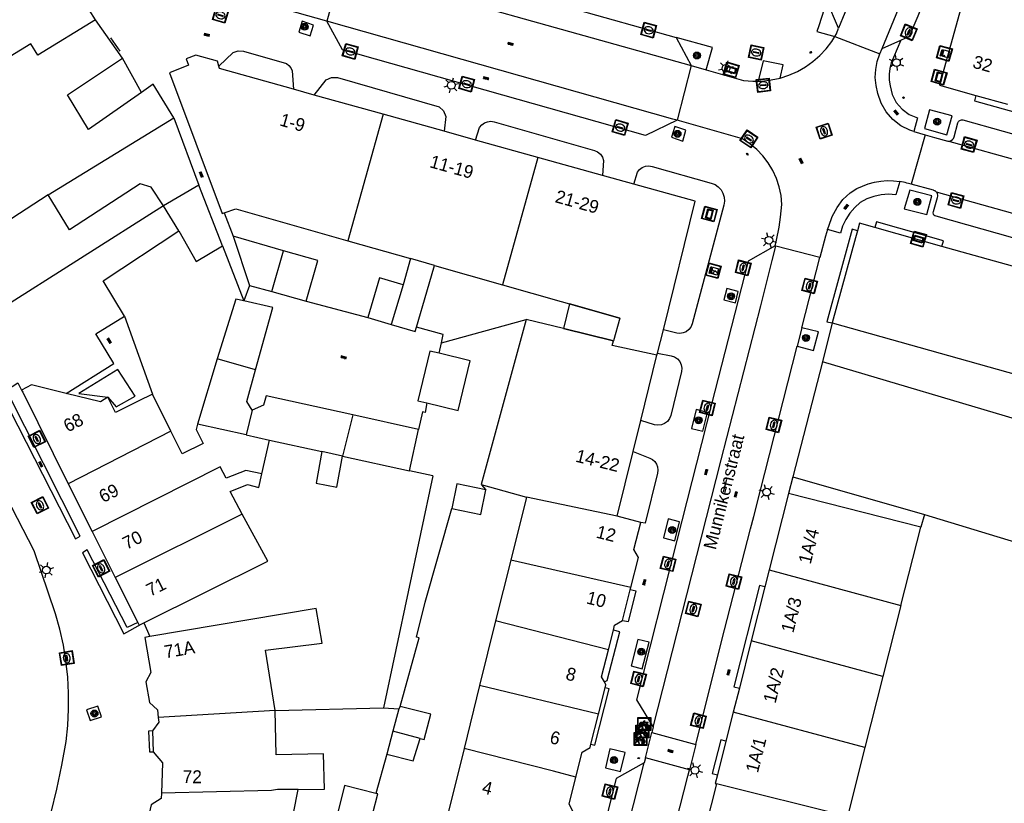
# Model space of a CAD drawing. Header units: metres. Extents: x 93870 to 95789, y 463036 to 464040.
# Tile 207 of 256: x 94628 to 94705, y 463584 to 463645. Entities that reach past the tile are written whole.
import ezdxf
from ezdxf.enums import TextEntityAlignment as Align

# ---------------------------------------------------------------- set-up
doc = ezdxf.new("R2010")
doc.units = ezdxf.units.M
doc.header["$LTSCALE"] = 25.4
for name, color, linetype in [('B_BEBOUWINGSGRENS_0', 1, 'Continuous'), ('B_LUIFEL_1', 200, 'Continuous'), ('B_TUSSENMUUR_0', 7, 'Continuous'), ('G_GRENS_ALGEMEEN_0', 7, 'Continuous'), ('Q_BOOM_0', 3, 'Continuous'), ('Q_BRANDKRAAN_0', 5, 'Continuous'), ('Q_CAI-KAST_0', 10, 'Continuous'), ('Q_ELEKTRAKAST_0', 7, 'Continuous'), ('Q_FIETSENREK_0', 6, 'Continuous'), ('Q_FIETSENREK_LIJN_0', 7, 'Continuous'), ('Q_INSPECTIE_OF_RIOOLPUT_0', 253, 'Continuous'), ('Q_KOLK_0', 254, 'Continuous'), ('Q_LICHTMAST_0', 2, 'Continuous'), ('Q_STRAATNAAMBORD_0', 7, 'Continuous'), ('S_GBKN_SYMBOOL_OV_GROOT_0', 7, 'Continuous'), ('T_HAAG_0', 87, 'Continuous'), ('T_HEK_0', 57, 'Continuous'), ('T_HEK_1', 57, 'Continuous'), ('T_MUUR_30CM_0', 10, 'Continuous'), ('V_WEGGRENS_0', 7, 'Continuous'), ('Z_GBKN_HUISNUMMER_0', 252, 'Continuous'), ('Z_STRAATNAAM_0', 252, 'Continuous')]:
    doc.layers.add(name, color=color, linetype=linetype)
doc.layers.add('Q_PAALTJE_0', color=7, linetype='Continuous', true_color=0x666666)

# ---------------------------------------------------------------- blocks, each defined once
blk = doc.blocks.new('Q_STRAATNAAMBORD')
for points in [[(-0.5, 0.5), (0.5, 0.5), (0.5, -0.5), (-0.5, -0.5)], [(-0.369, 0.22), (0.358, 0.22), (0.358, -0.214), (-0.369, -0.214)]]:
    blk.add_lwpolyline(points, close=True)
for points in [[(-0.442, 0.464), (0.438, 0.464, -0.414214), (0.459, 0.442), (0.459, -0.437, -0.414214), (0.438, -0.459), (-0.442, -0.459, -0.414214), (-0.463, -0.437), (-0.463, 0.442), (-0.463, 0.444), (-0.463, 0.446), (-0.463, 0.448), (-0.462, 0.45), (-0.461, 0.451), (-0.46, 0.453), (-0.459, 0.455), (-0.458, 0.456), (-0.457, 0.457), (-0.456, 0.459), (-0.454, 0.46), (-0.453, 0.461), (-0.451, 0.462), (-0.449, 0.462), (-0.447, 0.463), (-0.446, 0.463), (-0.444, 0.464), (-0.442, 0.464)], [(-0.287, 0.16), (0.281, 0.16, -0.414214), (0.303, 0.139), (0.303, -0.134, -0.414214), (0.281, -0.156), (-0.287, -0.156, -0.414214), (-0.308, -0.134), (-0.308, 0.139), (-0.308, 0.14), (-0.308, 0.142), (-0.307, 0.144), (-0.307, 0.146), (-0.306, 0.148), (-0.305, 0.149), (-0.304, 0.151), (-0.303, 0.152), (-0.302, 0.154), (-0.3, 0.155), (-0.299, 0.156), (-0.297, 0.157), (-0.296, 0.158), (-0.294, 0.159), (-0.292, 0.159), (-0.29, 0.16), (-0.288, 0.16), (-0.287, 0.16)]]:
    blk.add_lwpolyline(points, format="xyb")
blk = doc.blocks.new('Q_ELEKTRAKAST')
for points in [[(-0.5, 0.5), (0.5, 0.5), (0.5, -0.5), (-0.5, -0.5)], [(-0.262, 0.264), (0.25, 0.264), (0.25, 0.187), (-0.262, 0.187)], [(-0.262, 0.107), (0.25, 0.107), (0.25, -0.332), (-0.262, -0.332)]]:
    blk.add_lwpolyline(points, close=True)
blk.add_lwpolyline([(-0.442, 0.464), (0.438, 0.464, -0.414214), (0.459, 0.442), (0.459, -0.437, -0.414214), (0.438, -0.459), (-0.442, -0.459, -0.414214), (-0.463, -0.437), (-0.463, 0.442), (-0.463, 0.444), (-0.463, 0.446), (-0.463, 0.448), (-0.462, 0.45), (-0.461, 0.451), (-0.46, 0.453), (-0.459, 0.455), (-0.458, 0.456), (-0.457, 0.457), (-0.456, 0.459), (-0.454, 0.46), (-0.453, 0.461), (-0.451, 0.462), (-0.449, 0.462), (-0.447, 0.463), (-0.446, 0.463), (-0.444, 0.464), (-0.442, 0.464)], format="xyb")
blk.add_lwpolyline([(-0.177, 0.001, -1), (-0.177, -0.069, -1)], format="xyb", close=True)
blk.add_lwpolyline([(0.044, 0.088), (-0.056, -0.112), (0.044, -0.112), (-0.056, -0.312)])
blk = doc.blocks.new('Q_CAI-KAST')
for points in [[(-0.5, 0.5), (0.5, 0.5), (0.5, -0.5), (-0.5, -0.5)], [(-0.262, 0.264), (0.25, 0.264), (0.25, 0.187), (-0.262, 0.187)], [(-0.262, 0.107), (0.25, 0.107), (0.25, -0.332), (-0.262, -0.332)]]:
    blk.add_lwpolyline(points, close=True)
blk.add_lwpolyline([(-0.442, 0.464), (0.438, 0.464, -0.414214), (0.459, 0.442), (0.459, -0.437, -0.414214), (0.438, -0.459), (-0.442, -0.459, -0.414214), (-0.463, -0.437), (-0.463, 0.442), (-0.463, 0.444), (-0.463, 0.446), (-0.463, 0.448), (-0.462, 0.45), (-0.461, 0.451), (-0.46, 0.453), (-0.459, 0.455), (-0.458, 0.456), (-0.457, 0.457), (-0.456, 0.459), (-0.454, 0.46), (-0.453, 0.461), (-0.451, 0.462), (-0.449, 0.462), (-0.447, 0.463), (-0.446, 0.463), (-0.444, 0.464), (-0.442, 0.464)], format="xyb")
blk.add_circle((-0.177, -0.034), 0.0354)
blk = doc.blocks.new('Q_LICHTMAST')
for points in [[(-0.26, 0.15), (-0.52, 0.3)], [(0, 0.3), (0, 0.6)], [(0.26, 0.15), (0.52, 0.3)], [(-0.26, -0.15), (-0.52, -0.3)], [(0, -0.3), (0, -0.6)], [(0.26, -0.15), (0.52, -0.3)]]:
    blk.add_lwpolyline(points)
blk.add_circle((0, 0), 0.3)
blk = doc.blocks.new('Q_PAAL_STEEN')
for points in [[(-0.5, 0.5), (0.5, 0.5), (0.5, -0.5), (-0.5, -0.5)], [(-0.08, 0.33), (0.07, 0.33), (0.07, -0.33), (-0.08, -0.33)]]:
    blk.add_lwpolyline(points, close=True)
blk.add_lwpolyline([(-0.44, 0.46), (0.44, 0.46, -0.414214), (0.46, 0.44), (0.46, -0.44, -0.414214), (0.44, -0.46), (-0.44, -0.46, -0.414214), (-0.46, -0.44), (-0.46, 0.44), (-0.46, 0.44), (-0.46, 0.45), (-0.46, 0.45), (-0.46, 0.45), (-0.46, 0.45), (-0.46, 0.45), (-0.46, 0.45), (-0.46, 0.46), (-0.46, 0.46), (-0.46, 0.46), (-0.45, 0.46), (-0.45, 0.46), (-0.45, 0.46), (-0.45, 0.46), (-0.45, 0.46), (-0.45, 0.46), (-0.44, 0.46), (-0.44, 0.46)], format="xyb")
blk = doc.blocks.new('Q_PAALTJE')
at = {"color": 251, "true_color": 0x666666, "xscale": 0.1, "yscale": 0.1, "zscale": 0.01}
blk.add_blockref('Q_PAAL_STEEN', (0, 0), dxfattribs=at)
blk = doc.blocks.new('Q_KOLK')
blk.add_lwpolyline([(-0.5, 0.5), (0.5, 0.5), (0.5, -0.5), (-0.5, -0.5)], close=True)
for points in [[(-0.442, 0.464), (0.438, 0.464, -0.414214), (0.459, 0.442), (0.459, -0.437, -0.414214), (0.438, -0.459), (-0.442, -0.459, -0.414214), (-0.463, -0.437), (-0.463, 0.442, -0.414214), (-0.442, 0.464)], [(-0.345, 0.105, 0.380426), (-0.276, -0.18)], [(-0.008, 0.266, 0.240218), (-0.345, 0.105)], [(-0.194, 0.045, 0.853344), (-0.194, -0.032)], [(0.331, 0.111, 0.240191), (-0.008, 0.266)], [(0.185, -0.032, 0.849746), (0.185, 0.045)], [(0.267, -0.176, 0.380426), (0.331, 0.111)], [(-0.276, -0.18, 0.148452), (0.012, -0.257)], [(0.012, -0.257, 0.131742), (0.267, -0.176)]]:
    blk.add_lwpolyline(points, format="xyb")
for points in [[(-0.194, 0.045), (0.185, 0.045)], [(0.185, -0.032), (-0.194, -0.032)]]:
    blk.add_lwpolyline(points)
blk = doc.blocks.new('Q_BRANDKRAAN')
blk.add_lwpolyline([(-0.5, 0.5), (0.5, 0.5), (0.5, -0.5), (-0.5, -0.5)], close=True)
for points in [[(-0.442, 0.464), (0.438, 0.464, -0.414214), (0.459, 0.442), (0.459, -0.437, -0.414214), (0.438, -0.459), (-0.442, -0.459, -0.414214), (-0.463, -0.437), (-0.463, 0.442), (-0.463, 0.444), (-0.463, 0.446), (-0.463, 0.448), (-0.462, 0.45), (-0.461, 0.451), (-0.46, 0.453), (-0.459, 0.455), (-0.458, 0.456), (-0.457, 0.457), (-0.456, 0.459), (-0.454, 0.46), (-0.453, 0.461), (-0.451, 0.462), (-0.449, 0.462), (-0.447, 0.463), (-0.446, 0.463), (-0.444, 0.464), (-0.442, 0.464)], [(-0.345, 0.105, 0.380426), (-0.276, -0.18)], [(-0.008, 0.266, 0.240218), (-0.345, 0.105)], [(-0.194, 0.045, 0.853344), (-0.194, -0.032)], [(0.331, 0.111, 0.240191), (-0.008, 0.266)], [(0.185, -0.032, 0.849746), (0.185, 0.045)], [(0.267, -0.176, 0.380426), (0.331, 0.111)], [(-0.276, -0.18, 0.148452), (0.012, -0.257)], [(0.012, -0.257, 0.131742), (0.267, -0.176)]]:
    blk.add_lwpolyline(points, format="xyb")
for points in [[(-0.194, 0.045), (0.185, 0.045)], [(0.185, -0.032), (-0.194, -0.032)]]:
    blk.add_lwpolyline(points)
blk = doc.blocks.new('Q_INSPECTIE_OF_RIOOLPUT')
blk.add_lwpolyline([(-0.5, 0.5), (0.5, 0.5), (0.5, -0.5), (-0.5, -0.5)], close=True)
for points in [[(-0.442, 0.464), (0.438, 0.464, -0.414214), (0.459, 0.442), (0.459, -0.437, -0.414214), (0.438, -0.459), (-0.442, -0.459, -0.414214), (-0.463, -0.437), (-0.463, 0.442), (-0.463, 0.444), (-0.463, 0.446), (-0.463, 0.448), (-0.462, 0.45), (-0.461, 0.451), (-0.46, 0.453), (-0.459, 0.455), (-0.458, 0.456), (-0.457, 0.457), (-0.456, 0.459), (-0.454, 0.46), (-0.453, 0.461), (-0.451, 0.462), (-0.449, 0.462), (-0.447, 0.463), (-0.446, 0.463), (-0.444, 0.464), (-0.442, 0.464)], [(-0.345, 0.105, 0.380426), (-0.276, -0.18)], [(-0.008, 0.266, 0.240218), (-0.345, 0.105)], [(-0.194, 0.045, 0.853344), (-0.194, -0.032)], [(0.331, 0.111, 0.240191), (-0.008, 0.266)], [(0.185, -0.032, 0.849746), (0.185, 0.045)], [(0.267, -0.176, 0.380426), (0.331, 0.111)], [(-0.276, -0.18, 0.148452), (0.012, -0.257)], [(0.012, -0.257, 0.131742), (0.267, -0.176)]]:
    blk.add_lwpolyline(points, format="xyb")
for points in [[(-0.194, 0.045), (0.185, 0.045)], [(0.185, -0.032), (-0.194, -0.032)]]:
    blk.add_lwpolyline(points)
blk = doc.blocks.new('Q_FIETSENREK')
for points in [[(-0.5, 0.5), (0.5, 0.5), (0.5, -0.5), (-0.5, -0.5)], [(-0.063, 0.145), (0.184, 0.054), (0.037, -0.093)]]:
    blk.add_lwpolyline(points, close=True)
for points in [[(-0.442, 0.464), (0.438, 0.464, -0.414214), (0.459, 0.442), (0.459, -0.437, -0.414214), (0.438, -0.459), (-0.442, -0.459, -0.414214), (-0.463, -0.437), (-0.463, 0.442), (-0.463, 0.444), (-0.463, 0.446), (-0.463, 0.448), (-0.462, 0.45), (-0.461, 0.451), (-0.46, 0.453), (-0.459, 0.455), (-0.458, 0.456), (-0.457, 0.457), (-0.456, 0.459), (-0.454, 0.46), (-0.453, 0.461), (-0.451, 0.462), (-0.449, 0.462), (-0.447, 0.463), (-0.446, 0.463), (-0.444, 0.464), (-0.442, 0.464)], [(-0.181, 0.106, 0.847256), (-0.324, -0.144)], [(-0.193, 0.075, 0.842492), (-0.305, -0.118)], [(-0.171, 0.065, 0.053288), (-0.193, 0.075)], [(-0.185, -0.134, 0.502492), (-0.147, 0.044)], [(-0.149, 0.089, 0.06236), (-0.181, 0.106)], [(-0.165, -0.161, 0.494489), (-0.125, 0.068)], [(-0.324, -0.144, 0.089606), (-0.421, -0.348)], [(-0.296, -0.162, 0.110942), (-0.375, -0.348)], [(-0.294, -0.105, 0.006942), (-0.305, -0.118)], [(-0.296, -0.162, 0.02458), (-0.283, -0.168)], [(-0.212, -0.105, 0.381614), (-0.294, -0.105)], [(-0.283, -0.168, 0.148109), (-0.198, -0.173)], [(-0.223, -0.136, 0.533998), (-0.276, -0.136)], [(-0.276, -0.136, 0.009682), (-0.271, -0.138)], [(-0.271, -0.138, 0.120201), (-0.218, -0.144)], [(-0.218, -0.144, 0.003554), (-0.223, -0.136)], [(-0.185, -0.134, 0.017985), (-0.212, -0.105)], [(-0.122, -0.348, 0.075837), (-0.198, -0.173)], [(-0.075, -0.348, 0.094234), (-0.165, -0.161)], [(0.095, -0.16, 0.385208), (0.186, -0.333)], [(0.209, -0.054, 0.224648), (0.108, -0.128)], [(0.126, -0.171, 0.376993), (0.197, -0.303)], [(0.212, -0.086, 0.20829), (0.139, -0.139)], [(0.186, -0.333, 1), (0.287, -0.06)], [(0.197, -0.303, 1), (0.276, -0.09)], [(0.287, -0.06, 0.086253), (0.238, -0.051)], [(0.276, -0.09, 0.079305), (0.241, -0.083)]]:
    blk.add_lwpolyline(points, format="xyb")
for points in [[(-0.171, 0.065), (-0.263, -0.038), (-0.239, -0.059), (-0.147, 0.044)], [(0.081, 0.221), (-0.003, 0.252), (-0.149, 0.089)], [(-0.125, 0.068), (-0.086, 0.111), (0.018, -0.131), (0.095, -0.16)], [(0.238, -0.051), (0.229, 0.053), (0.261, 0.093), (0.302, 0.078), (0.314, 0.11), (0.192, 0.155), (0.18, 0.123), (0.231, 0.104), (0.207, 0.076), (-0.04, 0.167), (0, 0.216), (0.07, 0.191), (0.081, 0.221)], [(0.209, -0.054), (0.199, 0.029), (0.057, -0.108)], [(-0.421, -0.348), (-0.375, -0.348)], [(-0.122, -0.348), (-0.075, -0.348)], [(0.057, -0.108), (0.108, -0.128)], [(0.126, -0.171), (0.253, -0.218), (0.241, -0.083)], [(0.139, -0.139), (0.222, -0.17), (0.212, -0.086)]]:
    blk.add_lwpolyline(points)
blk = doc.blocks.new('Q_BOOM')
for radius in [0.27, 0.18, 0.09]:
    blk.add_circle((0, 0), radius)
blk = doc.blocks.new('S_GBKN_SYMBOOL_OV_GROOT')
for points in [[(-0.21875, 0.0625), (0.21875, 0.0625)], [(-0.21875, 0), (0.21875, 0)], [(-0.1875, 0.0625), (-0.1875, 0)], [(-0.125, 0.09375), (-0.125, 0.0625)], [(-0.125, 0), (-0.125, -0.0625)], [(-0.0625, 0.0625), (-0.0625, 0)], [(0, 0.09375), (0, 0.0625)], [(0, 0), (0, -0.0625)], [(0.0625, 0.0625), (0.0625, 0)], [(0.125, 0.09375), (0.125, 0.0625)], [(0.125, 0), (0.125, -0.0625)], [(0.1875, 0.0625), (0.1875, 0)], [(-0.21875, -0.0625), (0.21875, -0.0625)], [(-0.1875, -0.0625), (-0.1875, -0.09375)], [(-0.0625, -0.0625), (-0.0625, -0.09375)], [(0.0625, -0.0625), (0.0625, -0.09375)], [(0.1875, -0.0625), (0.1875, -0.09375)]]:
    blk.add_lwpolyline(points)

msp = doc.modelspace()

# ---------------------------------------------------------------- linework, layer by layer
at = {"layer": 'B_BEBOUWINGSGRENS_0'}
for p, q in [((94701.891, 463646.854), (94699.846, 463639.515)), ((94636.409, 463641.607), (94634.318, 463644.588)), ((94638.807, 463639.58), (94637.882, 463638.935)), ((94640.41, 463636.97), (94638.807, 463639.58)), ((94651.286, 463638.744), (94649.7, 463639.186)), ((94699.846, 463639.515), (94702.688, 463638.717)), ((94656.646, 463637.252), (94651.286, 463638.744)), ((94702.688, 463638.717), (94705.15, 463638.026)), ((94630.63, 463630.99), (94640.41, 463636.97)), ((94661.4, 463635.928), (94656.646, 463637.252)), ((94663.83, 463635.251), (94661.4, 463635.928)), ((94668.668, 463633.904), (94663.83, 463635.251)), ((94673.69, 463632.505), (94668.668, 463633.904)), ((94676.12, 463631.828), (94673.69, 463632.505)), ((94640.79, 463628.19), (94639.6, 463630.13)), ((94648.915, 463626.658), (94645.01, 463627.787)), ((94645.01, 463627.787), (94646.27, 463623.97)), ((94700.048, 463626.996), (94694.835, 463628.457)), ((94653.911, 463627.433), (94658.78, 463626.047)), ((94708.431, 463624.646), (94700.048, 463626.996)), ((94658.78, 463626.047), (94658.2, 463624.01)), ((94660.632, 463625.519), (94658.78, 463626.047)), ((94660.04, 463623.47), (94660.632, 463625.519)), ((94660.632, 463625.519), (94665.915, 463624.015)), ((94646.27, 463623.97), (94648, 463623.492)), ((94665.915, 463624.015), (94675.03, 463621.42)), ((94648, 463623.492), (94650.672, 463622.742)), ((94659.242, 463620.731), (94660.04, 463623.47)), ((94655.463, 463621.467), (94657.289, 463620.927)), ((94667.75, 463621.33), (94664.26, 463608.51)), ((94670.654, 463620.621), (94667.75, 463621.33)), ((94675.03, 463621.42), (94674.55, 463619.67)), ((94691.512, 463621.055), (94726.772, 463611.142)), ((94674.55, 463619.67), (94670.654, 463620.621)), ((94677.959, 463618.698), (94678.414, 463620.529)), ((94676.665, 463613.488), (94677.92, 463618.541)), ((94677.92, 463618.541), (94677.959, 463618.698)), ((94643.765, 463618.268), (94642.25, 463613.207)), ((94690.775, 463618.04), (94688.482, 463609.119)), ((94725.797, 463607.648), (94690.775, 463618.04)), ((94640.167, 463612.663), (94638.74, 463615.53)), ((94646.017, 463612.367), (94642.25, 463613.207)), ((94659.4, 463612.78), (94654.292, 463613.908)), ((94676.064, 463611.068), (94676.665, 463613.488)), ((94658.7, 463609.582), (94659.4, 463612.78)), ((94646.017, 463612.367), (94647.818, 463611.966)), ((94647.246, 463609.352), (94647.818, 463611.966)), ((94647.818, 463611.966), (94651.898, 463611.072)), ((94674.82, 463606.06), (94676.064, 463611.068)), ((94653.499, 463610.721), (94658.7, 463609.582)), ((94688.482, 463609.119), (94698.687, 463606.18)), ((94632.183, 463608.577), (94634.048, 463604.87)), ((94664.26, 463608.51), (94667.8, 463607.54)), ((94688.137, 463607.817), (94686.637, 463601.883)), ((94698.399, 463605.212), (94688.137, 463607.817)), ((94667.8, 463607.54), (94666.573, 463602.649)), ((94647.7, 463602.56), (94645.719, 463606.211)), ((94676.66, 463605.573), (94674.82, 463606.06)), ((94698.687, 463606.18), (94698.399, 463605.212)), ((94634.048, 463604.87), (94635.845, 463601.297)), ((94638.068, 463597.768), (94647.7, 463602.56)), ((94666.573, 463602.649), (94665.39, 463597.93)), ((94686.637, 463601.883), (94686.306, 463600.573)), ((94635.845, 463601.297), (94637.602, 463597.804)), ((94675.238, 463597.967), (94675.841, 463600.345)), ((94675.841, 463600.345), (94675.886, 463600.524)), ((94686.306, 463600.573), (94685.242, 463596.367)), ((94665.39, 463597.93), (94664.146, 463592.917)), ((94637.857, 463597.663), (94638.068, 463597.768)), ((94674.144, 463595.668), (94674.534, 463597.201)), ((94685.242, 463596.367), (94684.315, 463592.699)), ((94664.146, 463592.917), (94662.934, 463588.028)), ((94673.375, 463590.675), (94673.896, 463592.73)), ((94684.315, 463592.699), (94683.848, 463590.852)), ((94657.871, 463591.111), (94657.42, 463589.36)), ((94657.968, 463591.288), (94657.871, 463591.111)), ((94672.789, 463588.364), (94673.375, 463590.675)), ((94683.848, 463590.852), (94683.279, 463588.602)), ((94638.74, 463589.39), (94638.8, 463587.77)), ((94657.42, 463589.36), (94656.943, 463587.595)), ((94662.934, 463588.028), (94661.72, 463583.13)), ((94683.279, 463588.602), (94682.615, 463585.976)), ((94682.547, 463585.279), (94681.65, 463581.757))]:
    msp.add_line(p, q, dxfattribs=at)
for points in [[(94634.318, 463644.588), (94633.838, 463645.354), (94633.909, 463645.593), (94633.012, 463645.856)], [(94637.882, 463638.935), (94633.769, 463636.067), (94632.133, 463638.758), (94636.409, 463641.607)], [(94643.893, 463640.973), (94643.79, 463641.37), (94642.1, 463641.84), (94641.35, 463641.55), (94641.54, 463641.05), (94640.06, 463640.47)], [(94649.7, 463639.186), (94643.94, 463640.79), (94643.893, 463640.973)], [(94640.06, 463640.47), (94644.16, 463629.55), (94644.301, 463629.598)], [(94639.6, 463630.13), (94638.65, 463631.6), (94637.78, 463631.86), (94632.3, 463628.27), (94630.63, 463630.99)], [(94678.414, 463620.529), (94680.89, 463630.5), (94676.12, 463631.828)], [(94644.301, 463629.598), (94645.21, 463629.91), (94653.911, 463627.433)], [(94694.835, 463628.457), (94693.655, 463628.788), (94693.493, 463628.205)], [(94636.58, 463621.59), (94634.91, 463624.32), (94640.79, 463628.19)], [(94693.493, 463628.205), (94693.339, 463627.647), (94691.512, 463621.055)], [(94650.672, 463622.742), (94651.582, 463625.888), (94648.915, 463626.658)], [(94658.2, 463624.01), (94656.36, 463624.55), (94655.463, 463621.467)], [(94645.834, 463622.761), (94645.21, 463622.9), (94643.765, 463618.268)], [(94646.752, 463617.419), (94648.09, 463622.26), (94645.834, 463622.761)], [(94632.033, 463615.584), (94635.747, 463617.899), (94634.331, 463620.217), (94636.58, 463621.59)], [(94657.289, 463620.927), (94659.14, 463620.38), (94659.242, 463620.731)], [(94661.006, 463618.696), (94660.29, 463618.87), (94659.36, 463615.01), (94660.04, 463614.847)], [(94660.04, 463614.847), (94662.49, 463614.26), (94663.42, 463618.11), (94661.006, 463618.696)], [(94635.27, 463615.28), (94635.92, 463614.549), (94637.387, 463615.377), (94636.047, 463617.438), (94633.021, 463615.582), (94635.27, 463615.28)], [(94646.48, 463614.28), (94646.07, 463614.95), (94646.752, 463617.419)], [(94627.418, 463615.827), (94628.277, 463616.4), (94628.577, 463615.839)], [(94628.577, 463615.839), (94628.666, 463615.672), (94632.183, 463608.577)], [(94635.27, 463615.28), (94634.71, 463614.93), (94632.033, 463615.584)], [(94638.74, 463615.53), (94637.644, 463614.982), (94635.86, 463614.09), (94635.27, 463615.28)], [(94654.292, 463613.908), (94647.58, 463615.39), (94647.37, 463614.67), (94646.48, 463614.28)], [(94642.25, 463613.207), (94642.133, 463612.789), (94642.675, 463611.694), (94641.05, 463610.89), (94640.167, 463612.663)], [(94651.898, 463611.072), (94651.466, 463608.628), (94653.063, 463608.309), (94653.499, 463610.721)], [(94645.719, 463606.211), (94644.77, 463607.96), (94646.11, 463608.52), (94647.01, 463608.28), (94647.246, 463609.352)], [(94664.64, 463608.098), (94662.383, 463608.572), (94661.98, 463606.655)], [(94661.98, 463606.655), (94664.237, 463606.18), (94664.64, 463608.098)], [(94675.886, 463600.524), (94676.476, 463602.851), (94676.112, 463603.473), (94676.66, 463605.573)], [(94648.267, 463590.961), (94647.51, 463595.65), (94651.91, 463596.21), (94651.46, 463598.88), (94638.534, 463596.706)], [(94674.534, 463597.201), (94674.632, 463597.59), (94675.238, 463597.967)], [(94637.602, 463597.804), (94637.71, 463597.59), (94637.857, 463597.663)], [(94638.534, 463596.706), (94638.14, 463596.64), (94638.61, 463593.93), (94638.22, 463593.19), (94638.5, 463591.59), (94639.12, 463591.03), (94639.188, 463590.433)], [(94673.837, 463593.187), (94673.616, 463593.586), (94674.144, 463595.668)], [(94673.896, 463592.73), (94673.957, 463592.97), (94673.837, 463593.187)], [(94659.537, 463588.811), (94659.85, 463588.73), (94660.35, 463590.68), (94657.968, 463591.288)], [(94639.188, 463590.433), (94639.23, 463590.07), (94638.74, 463589.39)], [(94650.065, 463584.848), (94652.11, 463584.87), (94652.03, 463587.62), (94648.36, 463587.52), (94648.267, 463590.961)], [(94656.943, 463587.595), (94658.976, 463587.056), (94659.537, 463588.811)], [(94671.627, 463585.808), (94672.113, 463587.734), (94672.721, 463588.099), (94672.789, 463588.364)], [(94638.8, 463587.77), (94639.526, 463586.909), (94639.44, 463584.567)], [(94670.835, 463580.725), (94671.429, 463583.056), (94671.093, 463583.692), (94671.627, 463585.808)], [(94682.615, 463585.976), (94682.446, 463585.309), (94682.547, 463585.279)], [(94656.088, 463584.535), (94653.65, 463585.14), (94652.548, 463580.681)], [(94638, 463578.52), (94648.43, 463576.58), (94649, 463579.47), (94650.065, 463584.848)], [(94639.44, 463584.567), (94639.424, 463584.135), (94638.65, 463583.64), (94638.27, 463582.06), (94638.66, 463581.29), (94638, 463578.52)], [(94655.086, 463580.013), (94656.23, 463584.5), (94656.088, 463584.535)]]:
    msp.add_lwpolyline(points, dxfattribs=at)
at = {"layer": 'B_LUIFEL_1'}
for p, q in [((94642.35, 463631.75), (94639.6, 463630.13)), ((94670.654, 463620.621), (94674.55, 463619.67)), ((94670.654, 463620.621), (94670.654, 463620.621))]:
    msp.add_line(p, q, dxfattribs=at)
for points in [[(94640.79, 463628.19), (94642.138, 463625.822), (94644.181, 463627.026)], [(94675.03, 463621.42), (94671.118, 463622.526), (94670.654, 463620.621)]]:
    msp.add_lwpolyline(points, dxfattribs=at)
at = {"layer": 'B_TUSSENMUUR_0'}
for p, q in [((94656.646, 463637.252), (94653.911, 463627.433)), ((94668.668, 463633.904), (94665.915, 463624.015)), ((94630.63, 463630.99), (94621.65, 463625.15)), ((94639.6, 463630.13), (94624.248, 463620.413)), ((94648, 463623.492), (94648.915, 463626.658)), ((94658.2, 463624.01), (94657.289, 463620.927)), ((94646.752, 463617.419), (94643.765, 463618.268)), ((94646.48, 463614.28), (94646.017, 463612.367)), ((94654.292, 463613.908), (94653.499, 463610.721)), ((94640.167, 463612.663), (94632.183, 463608.577)), ((94653.499, 463610.721), (94651.898, 463611.072)), ((94674.82, 463606.06), (94667.8, 463607.54)), ((94645.719, 463606.211), (94635.845, 463601.297)), ((94696.859, 463599.134), (94698.399, 463605.212)), ((94675.886, 463600.524), (94666.573, 463602.649)), ((94686.637, 463601.883), (94696.859, 463599.134)), ((94696.859, 463599.134), (94695.461, 463593.617)), ((94674.144, 463595.668), (94665.39, 463597.93)), ((94695.461, 463593.617), (94685.242, 463596.367)), ((94695.461, 463593.617), (94694.064, 463588.104)), ((94673.375, 463590.675), (94664.146, 463592.917)), ((94648.267, 463590.961), (94639.188, 463590.433)), ((94694.064, 463588.104), (94683.848, 463590.852)), ((94659.537, 463588.811), (94657.42, 463589.36))]:
    msp.add_line(p, q, dxfattribs=at)
for points in [[(94634.318, 463644.588), (94629.841, 463641.824), (94629.295, 463642.709), (94627.695, 463641.721), (94627.201, 463642.503), (94626.214, 463641.857), (94626.691, 463641.101), (94624.34, 463639.619)], [(94677.92, 463618.541), (94674.449, 463619.303), (94674.55, 463619.67)], [(94632.033, 463615.584), (94629.356, 463616.237), (94628.577, 463615.839)], [(94647.246, 463609.352), (94645.993, 463609.606), (94644.452, 463608.996), (94644.001, 463609.892), (94634.048, 463604.87)], [(94698.687, 463606.18), (94710.189, 463602.695), (94710.811, 463605.135), (94714.187, 463604.275)], [(94671.627, 463585.808), (94669.876, 463586.255), (94662.934, 463588.028)], [(94694.064, 463588.104), (94692.709, 463582.754), (94682.547, 463585.279)], [(94650.065, 463584.848), (94648.44, 463584.83), (94647.978, 463584.752), (94639.44, 463584.567)]]:
    msp.add_lwpolyline(points, dxfattribs=at)
at = {"layer": 'G_GRENS_ALGEMEEN_0'}
for p, q in [((94636.58, 463621.59), (94638.74, 463615.53)), ((94660.515, 463609.185), (94658.7, 463609.582)), ((94664.26, 463608.51), (94664.64, 463608.098))]:
    msp.add_line(p, q, dxfattribs=at)
at = {"layer": 'Q_FIETSENREK_LIJN_0'}
msp.add_line((94636.229, 463642.145), (94635.498, 463643.194), dxfattribs=at)
at = {"layer": 'T_HAAG_0'}
msp.add_line((94660.515, 463609.185), (94656.683, 463591.176), dxfattribs=at)
for points in [[(94676.12, 463631.828), (94676.407, 463632.749), (94676.568, 463632.956), (94676.777, 463633.114), (94677.021, 463633.212), (94677.281, 463633.244), (94677.541, 463633.207), (94682.14, 463631.912), (94682.428, 463631.795), (94682.682, 463631.617), (94682.892, 463631.388), (94683.046, 463631.118), (94683.136, 463630.821), (94683.159, 463630.511), (94683.113, 463630.204)], [(94683.113, 463630.204), (94680.654, 463620.974), (94680.556, 463620.737), (94680.4, 463620.532), (94680.197, 463620.375), (94679.961, 463620.274), (94679.707, 463620.238), (94679.451, 463620.267), (94678.414, 463620.529)], [(94677.959, 463618.698), (94679.034, 463618.496), (94679.29, 463618.411), (94679.513, 463618.26), (94679.689, 463618.055), (94679.803, 463617.811), (94679.848, 463617.545), (94679.82, 463617.277), (94678.992, 463613.875), (94678.893, 463613.623), (94678.729, 463613.406), (94678.514, 463613.242), (94678.262, 463613.142), (94677.992, 463613.113), (94677.725, 463613.157), (94676.665, 463613.488)], [(94676.064, 463611.068), (94677.354, 463610.567), (94677.565, 463610.455), (94677.743, 463610.295), (94677.878, 463610.098), (94677.962, 463609.875), (94677.991, 463609.638), (94677.963, 463609.401), (94677.012, 463605.5), (94676.66, 463605.573)]]:
    msp.add_lwpolyline(points, dxfattribs=at)
at = {"layer": 'T_HEK_0'}
for p, q in [((94640.41, 463636.97), (94642.35, 463631.75)), ((94644.301, 463629.598), (94645.01, 463627.787)), ((94644.181, 463627.026), (94645.834, 463622.761)), ((94650.672, 463622.742), (94655.463, 463621.467)), ((94661.176, 463619.508), (94667.75, 463621.33)), ((94661.006, 463618.696), (94661.176, 463619.508)), ((94648.267, 463590.961), (94656.683, 463591.176)), ((94656.683, 463591.176), (94657.871, 463591.111)), ((94656.943, 463587.595), (94656.088, 463584.535))]:
    msp.add_line(p, q, dxfattribs=at)
for points in [[(94643.893, 463640.973), (94645.002, 463642.033), (94645.392, 463642.179), (94645.809, 463642.153), (94649.138, 463641.188), (94649.336, 463641.038), (94649.491, 463640.844), (94649.594, 463640.618), (94649.7, 463639.186)], [(94651.286, 463638.744), (94652.223, 463639.915), (94652.648, 463640.114), (94653.116, 463640.097), (94661.01, 463637.839), (94661.353, 463637.521), (94661.514, 463637.082), (94661.4, 463635.928)], [(94663.83, 463635.251), (94664.147, 463636.221), (94664.309, 463636.424), (94664.519, 463636.579), (94664.761, 463636.674), (94665.02, 463636.704), (94665.278, 463636.665), (94673.057, 463634.434), (94673.31, 463634.321), (94673.522, 463634.143), (94673.678, 463633.914), (94673.765, 463633.651), (94673.69, 463632.505)], [(94661.176, 463619.508), (94661.31, 463620.15), (94659.242, 463620.731)], [(94660.04, 463614.847), (94659.927, 463614.101), (94659.7, 463614.15), (94659.4, 463612.78)], [(94657.968, 463591.288), (94659.458, 463596.618), (94659.25, 463596.67), (94659.924, 463599.392), (94661.98, 463606.655)]]:
    msp.add_lwpolyline(points, dxfattribs=at)
at = {"layer": 'T_HEK_1'}
msp.add_line((94644.181, 463627.026), (94642.35, 463631.75), dxfattribs=at)
at = {"layer": 'T_MUUR_30CM_0'}
msp.add_line((94691.512, 463621.055), (94690.775, 463618.04), dxfattribs=at)
at = {"layer": 'V_WEGGRENS_0'}
for p, q in [((94702.734, 463670.087), (94692.02, 463643.94)), ((94695.401, 463642.347), (94699.945, 463653.458)), ((94653.47, 463648.63), (94652.28, 463644.47)), ((94660.46, 463648.526), (94679.42, 463643.22)), ((94659.978, 463646.805), (94680.57, 463641.03)), ((94691.118, 463646.045), (94690.492, 463644.116)), ((94692.02, 463643.94), (94691.118, 463646.045)), ((94652.28, 463644.47), (94647.03, 463645.94)), ((94650.37, 463644.467), (94650.117, 463643.629)), ((94679.42, 463643.22), (94680.57, 463641.03)), ((94691.743, 463643.296), (94695.223, 463641.94)), ((94695.401, 463642.347), (94696.848, 463642.996)), ((94696.848, 463642.996), (94697.54, 463643.306)), ((94695.223, 463641.94), (94695.401, 463642.347)), ((94637.882, 463638.935), (94636.409, 463641.607)), ((94680.57, 463641.03), (94679.478, 463636.784)), ((94680.57, 463641.03), (94681.746, 463640.699)), ((94700.848, 463637.115), (94699.089, 463637.586)), ((94679.307, 463636.301), (94679.054, 463635.464)), ((94698.746, 463635.657), (94697.671, 463631.815)), ((94697.855, 463635.924), (94698.746, 463635.657)), ((94727.655, 463627.555), (94700.505, 463635.172)), ((94697.552, 463631.367), (94697.114, 463629.917)), ((94699.609, 463631.229), (94726.381, 463623.716)), ((94692.166, 463628.013), (94691.17, 463628.296)), ((94687.151, 463627.005), (94687.087, 463627.039)), ((94690.575, 463626.129), (94687.151, 463627.005)), ((94689.168, 463620.675), (94690.575, 463626.129)), ((94646.27, 463623.97), (94645.834, 463622.761)), ((94689.168, 463620.675), (94688.795, 463619.24)), ((94688.482, 463609.119), (94688.137, 463607.817)), ((94638.068, 463597.768), (94638.534, 463596.706)), ((94633.623, 463591.027), (94633.91, 463590.201)), ((94677.618, 463589.69), (94677.521, 463589.255)), ((94677.016, 463587.288), (94677.521, 463589.255)), ((94677.521, 463589.255), (94680.931, 463588.326)), ((94680.931, 463588.326), (94680.452, 463586.372)), ((94677.016, 463587.288), (94676.917, 463586.911)), ((94680.452, 463586.372), (94677.016, 463587.288)), ((94672.584, 463569.786), (94676.917, 463586.911))]:
    msp.add_line(p, q, dxfattribs=at)
for points in [[(94697.54, 463643.306), (94698.197, 463644.894), (94701.444, 463652.846)], [(94650.117, 463643.629), (94650.983, 463643.335), (94651.236, 463644.173), (94650.37, 463644.467)], [(94679.478, 463636.784), (94679.14, 463636.88), (94652.28, 463644.47)], [(94679.478, 463636.784), (94677.017, 463635.609), (94653.51, 463642.25), (94652.28, 463644.47)], [(94690.492, 463644.116), (94690.345, 463643.663), (94691.743, 463643.296)], [(94691.743, 463643.296), (94691.87, 463643.5), (94692.02, 463643.94)], [(94681.746, 463640.699), (94682.233, 463642.427), (94679.42, 463643.22)], [(94687.486, 463640.064), (94688.165, 463640.286), (94688.82, 463640.574), (94689.442, 463640.926), (94690.026, 463641.338), (94690.566, 463641.807), (94691.056, 463642.327), (94691.493, 463642.893), (94691.743, 463643.296)], [(94696.848, 463642.996), (94696.297, 463641.655), (94696.113, 463641.241), (94695.992, 463640.805), (94695.938, 463640.356), (94695.95, 463639.904), (94696.03, 463639.458), (94696.189, 463638.786), (94696.501, 463638.17), (94696.95, 463637.645), (94697.509, 463637.24), (94698.148, 463636.978), (94697.855, 463635.924)], [(94697.855, 463635.924), (94697.554, 463636.015), (94696.847, 463636.359), (94696.223, 463636.837), (94695.707, 463637.43), (94695.319, 463638.114), (94695.075, 463638.861), (94694.93, 463639.473), (94694.872, 463640.099), (94694.902, 463640.727), (94695.02, 463641.345), (94695.223, 463641.94)], [(94681.746, 463640.699), (94684.65, 463639.88), (94685.362, 463639.819), (94685.768, 463639.825)], [(94687.486, 463640.064), (94687.714, 463641.084), (94686.176, 463641.408), (94685.768, 463639.825)], [(94685.768, 463639.825), (94686.077, 463639.83), (94686.787, 463639.912), (94687.486, 463640.064)], [(94702.688, 463638.717), (94702.569, 463638.293), (94707.493, 463636.916), (94707.61, 463637.335)], [(94699.089, 463637.586), (94698.697, 463636.144), (94700.429, 463635.662), (94700.848, 463637.115)], [(94679.054, 463635.464), (94679.92, 463635.17), (94680.173, 463636.007), (94679.307, 463636.301)], [(94687.504, 463629.274), (94687.621, 463630.252), (94687.553, 463630.935), (94687.41, 463631.606), (94687.194, 463632.258), (94686.908, 463632.882), (94686.554, 463633.471), (94686.139, 463634.017), (94685.665, 463634.515), (94685.14, 463634.957), (94684.57, 463635.339), (94679.478, 463636.784)], [(94700.505, 463635.172), (94700.634, 463635.173), (94700.758, 463635.21), (94700.867, 463635.281), (94700.951, 463635.379), (94701.004, 463635.497), (94701.287, 463636.595), (94701.33, 463636.679), (94701.396, 463636.748), (94701.478, 463636.795), (94701.57, 463636.816), (94701.665, 463636.811), (94714.198, 463633.296)], [(94698.746, 463635.657), (94699.471, 463635.439), (94700.505, 463635.172)], [(94691.17, 463628.296), (94691.255, 463628.574), (94691.53, 463629.309), (94691.901, 463630.002), (94692.362, 463630.631), (94692.933, 463631.164), (94693.452, 463631.484), (94694.319, 463631.857), (94694.802, 463631.984), (94695.294, 463632.066), (94695.792, 463632.101), (94696.291, 463632.089), (94696.786, 463632.03)], [(94696.786, 463632.03), (94696.48, 463630.995), (94695.902, 463631.035), (94695.325, 463630.994), (94694.759, 463630.875), (94694.214, 463630.678), (94693.702, 463630.408), (94693.272, 463630.02), (94692.897, 463629.578), (94692.584, 463629.091), (94692.339, 463628.566), (94692.166, 463628.013)], [(94697.671, 463631.815), (94697.45, 463631.875), (94697.319, 463631.913), (94697.187, 463631.947), (94697.054, 463631.978), (94696.92, 463632.006), (94696.786, 463632.03)], [(94699.609, 463631.229), (94699.57, 463631.264), (94699.527, 463631.294), (94699.48, 463631.319), (94699.431, 463631.338), (94699.38, 463631.351), (94697.671, 463631.815)], [(94697.114, 463629.917), (94698.864, 463629.468), (94699.266, 463630.931), (94697.552, 463631.367)], [(94716.448, 463624.58), (94699.603, 463629.335), (94699.508, 463629.358), (94699.429, 463629.417), (94699.381, 463629.502), (94699.37, 463629.599), (94699.399, 463629.693), (94699.714, 463630.793), (94699.732, 463630.885), (94699.731, 463630.979), (94699.709, 463631.071), (94699.667, 463631.155), (94699.609, 463631.229)], [(94687.087, 463627.039), (94687.198, 463627.486), (94687.414, 463628.494), (94687.504, 463629.274)], [(94700.048, 463626.996), (94700.171, 463627.433), (94694.958, 463628.895), (94694.835, 463628.457)], [(94691.17, 463628.296), (94691.018, 463627.796), (94690.575, 463626.129)], [(94692.934, 463627.773), (94691.11, 463621.141), (94691.512, 463621.055)], [(94693.493, 463628.205), (94693.086, 463628.327), (94692.934, 463627.773)], [(94687.087, 463627.039), (94684.996, 463625.84), (94682.15, 463614.738), (94679.466, 463604.17), (94676.338, 463591.797), (94677.618, 463589.69)], [(94677.618, 463589.69), (94679.487, 463596.987), (94682.916, 463610.424), (94685.976, 463622.371), (94686.874, 463625.911), (94687.151, 463627.005)], [(94683.344, 463623.718), (94683.124, 463622.834), (94684.006, 463622.619), (94684.23, 463623.497), (94683.344, 463623.718)], [(94688.795, 463619.24), (94690.083, 463618.909), (94690.468, 463620.361), (94689.168, 463620.675)], [(94680.931, 463588.326), (94682.939, 463596.336), (94685.179, 463605.071), (94685.447, 463606.036), (94685.933, 463607.981), (94688.795, 463619.24)], [(94627.191, 463615.675), (94627.02, 463615.561), (94632.756, 463604.304), (94633.122, 463604.505), (94627.418, 463615.827)], [(94680.962, 463614.324), (94680.596, 463612.866), (94681.474, 463612.653), (94681.843, 463614.112), (94680.962, 463614.324)], [(94630.864, 463583.051), (94631.324, 463584.875), (94631.714, 463586.716), (94632.033, 463588.57), (94632.165, 463589.816), (94632.23, 463591.066), (94632.228, 463592.319), (94632.159, 463593.57), (94632.023, 463594.815), (94631.82, 463596.051), (94631.55, 463597.274), (94631.216, 463598.481), (94629.567, 463603.359), (94624.352, 463613.397)], [(94679.674, 463605.611), (94678.796, 463605.837), (94678.424, 463604.366), (94679.301, 463604.15), (94679.674, 463605.611)], [(94637.602, 463597.804), (94636.781, 463597.419), (94633.659, 463603.44), (94633.316, 463603.201), (94636.509, 463596.928), (94637.857, 463597.663)], [(94675.238, 463597.967), (94675.704, 463597.89), (94676.299, 463600.229), (94675.841, 463600.345)], [(94686.306, 463600.573), (94685.875, 463600.682), (94683.89, 463592.806), (94684.315, 463592.699)], [(94673.837, 463593.187), (94674.064, 463593.313), (94675.033, 463597.075), (94674.534, 463597.201)], [(94677.305, 463596.264), (94676.44, 463596.479), (94675.907, 463594.436), (94676.781, 463594.213), (94677.305, 463596.264)], [(94672.789, 463588.364), (94673.085, 463588.289), (94674.206, 463592.651), (94673.896, 463592.73)], [(94633.91, 463590.201), (94634.783, 463590.472), (94634.496, 463591.299), (94633.623, 463591.027)], [(94638.74, 463589.39), (94638.44, 463589.379), (94638.5, 463587.759), (94638.8, 463587.77)], [(94683.279, 463588.602), (94682.868, 463588.706), (94682.206, 463586.08), (94682.615, 463585.976)], [(94675.441, 463587.708), (94674.269, 463587.993), (94673.918, 463586.517), (94675.095, 463586.246), (94675.441, 463587.708)], [(94676.917, 463586.911), (94674.763, 463585.687), (94671.269, 463571.922), (94672.584, 463569.786)], [(94674.502, 463563.404), (94679.415, 463582.326), (94680.323, 463585.871), (94680.452, 463586.372)]]:
    msp.add_lwpolyline(points, dxfattribs=at)
at = {"layer": 'Z_STRAATNAAM_0'}
msp.add_line((94683.094, 463607.951), (94683.338, 463608.921), dxfattribs=at)

# ---------------------------------------------------------------- block references
at = {"layer": 'Q_BOOM_0'}
for p, rotation in [((94650.556, 463644.045), 73.20044593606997), ((94681.02, 463641.81), 117.7045999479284), ((94699.679, 463636.676), 165.0098054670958), ((94679.513, 463635.732), 73.18150741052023), ((94698.146, 463630.454), 165.72803742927), ((94683.674, 463623.122), 166.3005165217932), ((94689.489, 463619.893), 75.42952378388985), ((94681.15, 463613.5), 75.90829112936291), ((94679.097, 463604.972), 75.67806336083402), ((94676.698, 463595.536), 75.6683524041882), ((94634.238, 463590.736), 17.24558793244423), ((94674.584, 463587.124), 76.62324717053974)]:
    msp.add_blockref('Q_BOOM', p, dxfattribs=dict(at, rotation=rotation))
at = {"layer": 'Q_BRANDKRAAN_0'}
for p, rotation in [((94685.619, 463642.045), 168.1038321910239), ((94630.007, 463606.903), 117.0010991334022)]:
    msp.add_blockref('Q_BRANDKRAAN', p, dxfattribs=dict(at, rotation=rotation))
at = {"layer": 'Q_CAI-KAST_0', "rotation": 74.42959411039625}
msp.add_blockref('Q_CAI-KAST', (94700.245, 463641.972), dxfattribs=at)
at = {"layer": 'Q_ELEKTRAKAST_0', "rotation": 75.08210636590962}
msp.add_blockref('Q_ELEKTRAKAST', (94682.302, 463625.106), dxfattribs=at)
at = {"layer": 'Q_FIETSENREK_0'}
for p in [(94676.93, 463589.924), (94676.788, 463589.341), (94676.638, 463588.76)]:
    msp.add_blockref('Q_FIETSENREK', p, dxfattribs=at)
at = {"layer": 'Q_INSPECTIE_OF_RIOOLPUT_0'}
for p, rotation in [((94690.9, 463635.94), 108.0891032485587), ((94680.744, 463598.857), 75.6841791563)]:
    msp.add_blockref('Q_INSPECTIE_OF_RIOOLPUT', p, dxfattribs=dict(at, rotation=rotation))
at = {"layer": 'Q_KOLK_0'}
for p, rotation in [((94644.02, 463644.94), 164.1217528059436), ((94677.27, 463643.78), 164.3656000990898), ((94697.475, 463643.61), 67.52375247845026), ((94654.1, 463642.13), 164.224398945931), ((94663.14, 463639.59), 164.224398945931), ((94686.18, 463639.5), 6.58807058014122), ((94675.06, 463636.22), 164.224398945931), ((94685.06, 463635.339), 146.1709777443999), ((94702.155, 463634.898), 164.3284039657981), ((94701.142, 463630.561), 164.3243391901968), ((94684.616, 463625.33), 75.62183377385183), ((94689.778, 463623.923), 75.53447181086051), ((94681.839, 463614.459), 75.74964392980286), ((94686.997, 463613.141), 75.73767514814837), ((94629.762, 463612.047), 116.7388702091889), ((94634.752, 463602.006), 117.4075754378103), ((94678.782, 463602.355), 75.81240543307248), ((94683.896, 463600.981), 75.61702729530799), ((94632.088, 463595.044), 99.32696033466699), ((94676.497, 463593.417), 75.81240543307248), ((94681.14, 463590.176), 75.926735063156), ((94674.267, 463584.677), 75.75729143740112)]:
    msp.add_blockref('Q_KOLK', p, dxfattribs=dict(at, rotation=rotation))
at = {"layer": 'Q_LICHTMAST_0'}
for p, rotation in [((94683.28, 463640.81), 164.2502321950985), ((94696.516, 463641.253), 66.03751102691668), ((94661.95, 463639.5), 164.224398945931), ((94686.61, 463627.47), 76.05427111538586), ((94686.437, 463607.922), 75.73767514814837), ((94630.503, 463601.869), 108.6777410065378), ((94680.874, 463586.332), 76.22623084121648)]:
    msp.add_blockref('Q_LICHTMAST', p, dxfattribs=dict(at, rotation=rotation))
at = {"layer": 'Q_PAALTJE_0'}
for p, rotation in [((94689.86, 463642.061), 40.97491969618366), ((94697.061, 463638.543), 130.5383223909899), ((94684.933, 463634.157), 139.9058145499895), ((94677.088, 463589.602), 77.42936038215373), ((94676.805, 463588.452), 75.60108655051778), ((94676.498, 463587.271), 75.28636444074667)]:
    msp.add_blockref('Q_PAALTJE', p, dxfattribs=dict(at, rotation=rotation))
at = {"layer": 'Q_STRAATNAAMBORD_0'}
for p, rotation in [((94683.679, 463640.694), 164.2502321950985), ((94699.827, 463640.129), 74.42959411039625), ((94681.993, 463629.503), 75.08210636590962), ((94698.228, 463627.559), 164.3438935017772)]:
    msp.add_blockref('Q_STRAATNAAMBORD', p, dxfattribs=dict(at, rotation=rotation))
at = {"layer": 'S_GBKN_SYMBOOL_OV_GROOT_0'}
for p, rotation in [((94642.97, 463643.401), 164.4584047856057), ((94666.555, 463642.707), 164.3339157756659), ((94664.647, 463640.039), 164.224398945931), ((94696.51, 463637.388), 130.5383223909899), ((94689.112, 463633.621), 114.6235647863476), ((94642.539, 463632.566), 110.5790417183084), ((94692.627, 463630.057), 49.68818381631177), ((94635.387, 463619.675), 121.4195663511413), ((94653.593, 463618.375), 165.0976159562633), ((94630.071, 463610.067), 116.7388702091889), ((94681.745, 463609.487), 75.74964392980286), ((94684.048, 463607.752), 75.6841791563), ((94676.947, 463600.933), 75.77273271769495), ((94683.484, 463593.937), 75.85426011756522), ((94678.978, 463587.814), 164.7605215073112)]:
    msp.add_blockref('S_GBKN_SYMBOOL_OV_GROOT', p, dxfattribs=dict(at, rotation=rotation))

# ---------------------------------------------------------------- texts
at = {"layer": 'Z_GBKN_HUISNUMMER_0', "linetype": 'Continuous'}
for s, rotation, p in [('32', 344.3, (94703.213, 463641.166)), ('1-9', 344.4, (94649.622, 463636.613)), ('11-19', 344.4, (94661.986, 463633.17)), ('21-29', 344.4, (94671.723, 463630.458)), ('68', 26.7, (94632.595, 463613.322)), ('14-22', 346.1, (94673.316, 463610.377)), ('69', 26.7, (94635.349, 463607.847)), ('70', 26.7, (94637.18, 463604.207)), ('12', 346, (94673.979, 463604.709)), ('1A/4', 75.8, (94689.685, 463603.741)), ('71', 26.7, (94639.011, 463600.567)), ('10', 346, (94673.219, 463599.597)), ('1A/3', 75.8, (94688.336, 463598.404)), ('71A', 9.9, (94640.838, 463595.712)), ('8', 346, (94671.247, 463593.785)), ('1A/2', 75.8, (94686.955, 463592.942)), ('6', 345.9, (94670.011, 463588.85)), ('1A/1', 75.8, (94685.589, 463587.538)), ('72', 359.8, (94641.835, 463585.839)), ('4', 346.1, (94664.751, 463584.966))]:
    msp.add_text(s, height=1, rotation=rotation, dxfattribs=at).set_placement(p, align=Align.MIDDLE)
at = {"layer": 'Z_STRAATNAAM_0', "linetype": 'Continuous'}
msp.add_text('Munnikenstraat', height=1, rotation=75.8804, dxfattribs=at).set_placement((94683.094, 463607.951), align=Align.MIDDLE)

doc.saveas('drawing.dxf')
